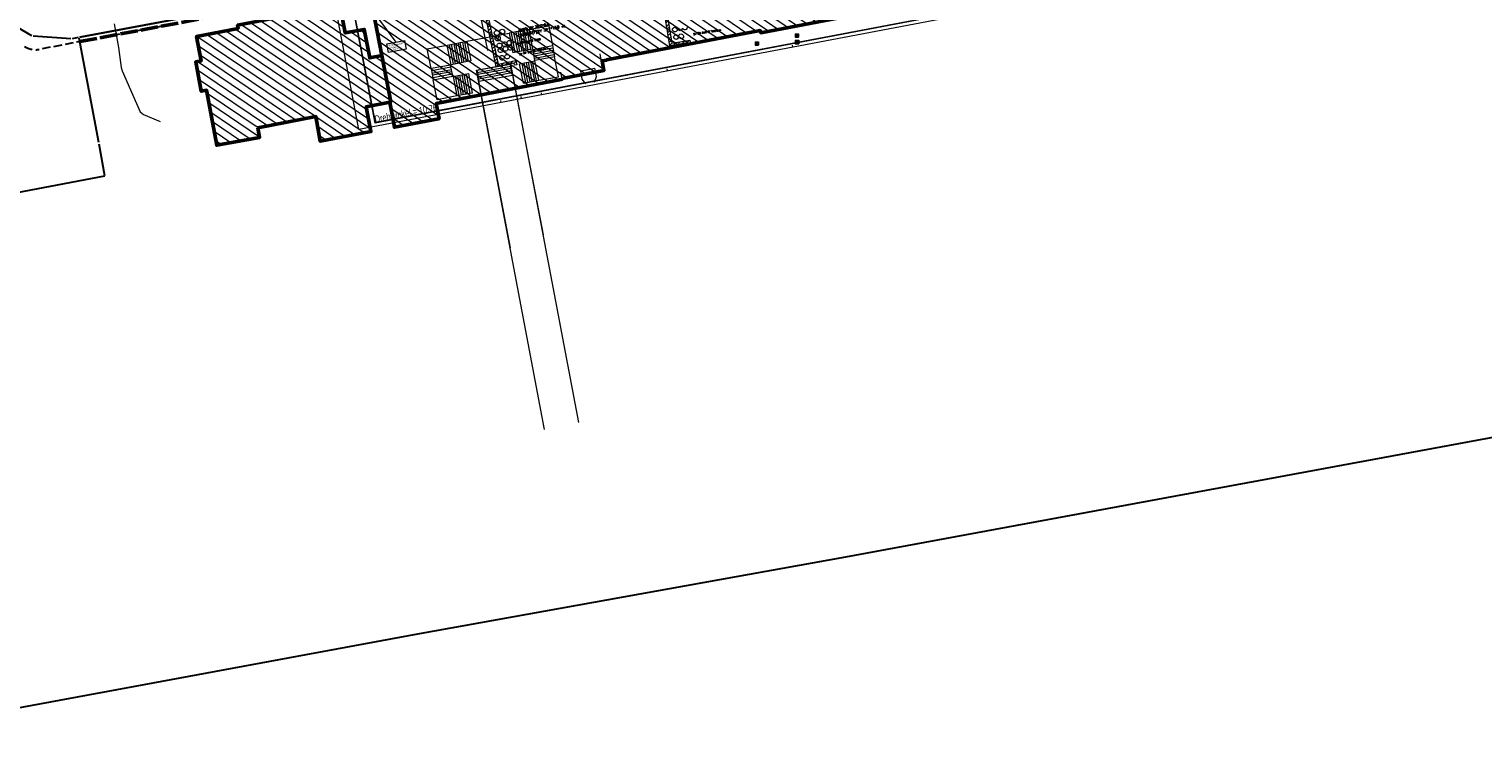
# Model space of a CAD drawing. Extents: x 3503739 to 3504470, y 5375172 to 5375561.
# Tile 3 of 142: x 3504093 to 3504304, y 5375263 to 5375365. Entities that reach past the tile are written whole.
import ezdxf

# ---------------------------------------------------------------- set-up
doc = ezdxf.new("R2010")
doc.units = 0
doc.header["$MEASUREMENT"] = 0
doc.linetypes.add('2', pattern=[3.4, 1.2, -0.5, 1.2, -0.5])
doc.linetypes.add('4', pattern=[6, 2.5, -0.5, 2.5, -0.5])
for name, color, linetype in [('4WB_BESTAND_1_BA', 7, 'Continuous'), ('68_BTUNTERFDIG', 7, 'Continuous'), ('_4WP_KANCADT_', 7, 'Continuous'), ('_4WP_NEUEGRENZE', 7, 'Continuous'), ('_4WP_STADT_FTT1', 7, 'Continuous'), ('_OST_2__CLIPPING', 7, 'Continuous'), ('AUSSCHNITT_OST_2', 7, 'Continuous'), ('K_FLURSTUECKE', 7, 'Continuous'), ('K_GEBAEUDE', 7, 'Continuous'), ('K_SCHRAFFUR', 7, 'Continuous'), ('PUNKTHOEHENATTDEF', 7, 'Continuous'), ('PUNKTNUMMERNATTDEF', 7, 'Continuous'), ('PUNKTSPEZIFIKATION', 7, 'Continuous'), ('ST_KABELQUERSCHN', 7, 'Continuous'), ('V_GEB_UDE', 7, 'Continuous'), ('V_SAB', 7, 'Continuous'), ('V_TREPPE', 7, 'Continuous')]:
    doc.layers.add(name, color=color, linetype=linetype)
doc.styles.add('121', font='TXT', dxfattribs={"width": 0.7, "height": 0.26})
doc.styles.add('122', font='TXT', dxfattribs={"width": 0.8, "height": 0.2})
doc.styles.add('503', font='ROMANS', dxfattribs={"width": 0.9, "height": 0.375})
doc.styles.add('504', font='ROMANS', dxfattribs={"width": 1.1, "height": 0.375})
doc.styles.add('505', font='ROMAND', dxfattribs={"height": 0.2625})
doc.styles.add('568', font='TXT', dxfattribs={"width": 0.8, "height": 1})

# ---------------------------------------------------------------- blocks, each defined once
blk = doc.blocks.new('_X50')
at = {"color": 252, "linetype": 'Continuous', "lineweight": 20}
for p, q in [((45.26, 23.2), (55.7, 16.1)), ((46.65, 23.47), (48.69, 22.08)), ((48.04, 23.73), (49.41, 22.8)), ((49.43, 23.99), (50.8, 23.06)), ((50.82, 24.26), (52.19, 23.33)), ((52.21, 24.52), (53.58, 23.59)), ((53.54, 24.83), (54.18, 24.39)), ((35.82, 21.16), (37.02, 20.35)), ((37.21, 21.42), (38.45, 20.58)), ((38.6, 21.69), (39.88, 20.82)), ((39.99, 21.95), (56.52, 10.7)), ((41.38, 22.22), (56.49, 11.93)), ((42.77, 22.48), (56.23, 13.32)), ((44.06, 22.81), (55.96, 14.71)), ((48.96, 21.89), (49.03, 21.85)), ((49.97, 21.21), (50.71, 20.7)), ((50.35, 22.16), (50.42, 22.11)), ((51.36, 21.47), (51.45, 21.41)), ((51.74, 22.42), (51.81, 22.38)), ((52.75, 21.74), (52.84, 21.68)), ((53.13, 22.69), (53.19, 22.64)), ((54.13, 22), (54.22, 21.94)), ((54.32, 23.08), (54.38, 23.05)), ((54.38, 21.83), (54.64, 21.66)), ((21.14, 19.06), (38.4, 7.31)), ((22.53, 19.32), (39.79, 7.57)), ((23.92, 19.58), (41.18, 7.84)), ((25.31, 19.85), (28.75, 17.51)), ((26.69, 20.11), (28.52, 18.87)), ((28.08, 20.38), (29.87, 19.16)), ((29.47, 20.64), (31.3, 19.4)), ((30.78, 20.96), (30.94, 20.85)), ((31.66, 20.36), (32.73, 19.63)), ((33.05, 20.63), (34.16, 19.87)), ((34.44, 20.89), (35.59, 20.11)), ((40.18, 20.61), (55.07, 10.48)), ((40.41, 19.25), (53.68, 10.21)), ((51, 20.5), (55.44, 17.49)), ((52.39, 20.77), (55.17, 18.88)), ((53.78, 21.04), (54.91, 20.27)), ((13.59, 16.93), (30.47, 5.45)), ((14.98, 17.2), (31.86, 5.71)), ((16.37, 17.46), (33.25, 5.98)), ((17.76, 17.73), (34.23, 6.52)), ((19.15, 17.99), (35.62, 6.78)), ((19.67, 18.85), (37.01, 7.04)), ((29.36, 17.09), (42.57, 8.1)), ((30.79, 17.33), (43.96, 8.37)), ((32.22, 17.57), (45.35, 8.63)), ((33.65, 17.8), (46.74, 8.89)), ((35.07, 18.04), (48.12, 9.16)), ((36.5, 18.28), (49.51, 9.42)), ((37.93, 18.51), (50.9, 9.69)), ((39.36, 18.75), (52.29, 9.95)), ((-12.01, 15), (-9.51, 13.3)), ((-10.62, 15.27), (-9.77, 14.69)), ((0.81, 14.75), (17.57, 3.34)), ((2.2, 15.01), (18.96, 3.61)), ((3.59, 15.27), (20.34, 3.87)), ((4.98, 15.54), (21.73, 4.14)), ((6.31, 15.84), (6.65, 15.61)), ((6.65, 15.61), (14.31, 10.39)), ((8.04, 15.87), (24.91, 4.4)), ((9.43, 16.14), (26.3, 4.66)), ((10.82, 16.4), (27.69, 4.92)), ((12.21, 16.67), (29.08, 5.19)), ((-24.52, 12.63), (-23.72, 12.09)), ((-19.41, 12.78), (-0.43, -0.13)), ((-18.02, 13.04), (0.9, 0.17)), ((-16.63, 13.31), (2.29, 0.44)), ((-15.24, 13.57), (3.68, 0.7)), ((-14.37, 14.19), (5.07, 0.96)), ((-13.39, 14.74), (6.45, 1.23)), ((-6.88, 12.72), (9.23, 1.76)), ((-5.49, 12.99), (10.62, 2.02)), ((-4.1, 13.25), (12.01, 2.29)), ((-3.35, 13.95), (13.4, 2.55)), ((-1.96, 14.22), (14.79, 2.81)), ((-0.58, 14.48), (16.18, 3.08)), ((-28.35, 11.61), (-21.37, 6.86)), ((-27.3, 12.1), (-20.21, 7.28)), ((-25.91, 12.37), (-18.82, 7.54)), ((-23.58, 11.99), (-17.42, 7.8)), ((-22.19, 12.26), (-16.03, 8.07)), ((-20.8, 12.52), (-0.4, -1.36)), ((-8.27, 12.46), (7.84, 1.49)), ((-29.09, 8.48), (-11.16, -3.72)), ((-28.1, 10.23), (-8.39, -3.19)), ((-27.84, 8.85), (-9.77, -3.45)), ((14.73, 10.11), (23.52, 4.13)), ((-33.72, 6.8), (-16.69, -4.79)), ((-33.26, 7.69), (-15.31, -4.52)), ((-31.87, 7.96), (-13.92, -4.26)), ((-30.48, 8.22), (-12.54, -3.99)), ((-21.31, 6.82), (-20.27, 6.11)), ((-20.17, 7.25), (-18.88, 6.37)), ((-18.84, 6.34), (-5.73, -2.58)), ((-18.78, 7.51), (-17.48, 6.63)), ((-17.44, 6.61), (-4.35, -2.31)), ((-17.38, 7.78), (-16.09, 6.9)), ((-16.05, 6.87), (-2.97, -2.04)), ((-15.99, 8.04), (-15.77, 7.89)), ((-15.71, 7.85), (-1.59, -1.77)), ((-33.45, 5.41), (-18.08, -5.06)), ((-20.23, 6.08), (-7, -2.92)), ((-33.19, 4.02), (-19.46, -5.33)), ((-32.92, 2.63), (-20.84, -5.59)), ((-32.66, 1.24), (-22.23, -5.86)), ((-32.39, -0.16), (-23.61, -6.13)), ((-32.12, -1.55), (-24.58, -6.68)), ((-31.86, -2.94), (-24.32, -8.07)), ((-31.59, -4.33), (-25.16, -8.71)), ((-31.32, -5.72), (-26.55, -8.97)), ((-31.22, -7), (-27.94, -9.23)), ((-30.97, -8.38), (-29.33, -9.5)), ((-30.72, -9.76), (-30.72, -9.76))]:
    blk.add_line(p, q, dxfattribs=at)
blk = doc.blocks.new('_X51')
at = {"color": 252, "linetype": 'Continuous', "lineweight": 9}
for p, q in [((12.26, 15.88), (10.6, 17)), ((11.99, 17.27), (11.99, 17.27)), ((15.78, 2.63), (-2.44, 14.95)), ((16.65, 3.25), (-1.05, 15.22)), ((18.04, 3.52), (0.34, 15.49)), ((19.2, 3.94), (1.73, 15.76)), ((18.94, 5.33), (3.12, 16.03)), ((18.67, 6.72), (4.5, 16.3)), ((18.41, 8.1), (6.44, 16.19)), ((16.05, 10.9), (7.83, 16.46)), ((12.53, 14.49), (9.22, 16.73)), ((8.35, 1.63), (-8.84, 13.25)), ((14.01, -0.99), (-7.45, 13.52)), ((15.4, -0.73), (-6.07, 13.79)), ((4.58, 7.8), (-4.68, 14.06)), ((16.05, 1.25), (-3.29, 14.32)), ((15.79, 12.29), (13.42, 13.89)), ((15.52, 13.67), (14.81, 14.16)), ((6.96, 1.36), (-8.63, 11.9)), ((4.19, 0.82), (-8.79, 9.59)), ((5.57, 1.09), (-8.37, 10.52)), ((18.14, 9.49), (16.96, 10.29)), ((2.8, 0.55), (-8.76, 8.36)), ((1.42, 0.28), (-8.5, 6.98)), ((16.31, -0.14), (4.63, 7.76)), ((-7.89, 5.36), (-8.24, 5.6)), ((0.03, 0.01), (-7.34, 4.99)), ((0.25, -1.35), (-7.09, 3.61)), ((-1.11, -1.63), (-6.83, 2.23)), ((-2.51, -1.89), (-6.57, 0.85)), ((12.62, -1.26), (8.42, 1.58)), ((11.22, -1.53), (8.67, 0.2)), ((-3.91, -2.15), (-6.31, -0.53)), ((-5.32, -2.41), (-6.05, -1.91)), ((9.83, -1.79), (8.91, -1.17))]:
    blk.add_line(p, q, dxfattribs=at)
blk = doc.blocks.new('_X53')
at = {"color": 7, "linetype": 'Continuous', "lineweight": 9}
for p, q in [((-2.88, -0.8), (-2.88, -0.8)), ((-2.24, -0.7), (-2.8, -1.26)), ((-2.44, -1.43), (-2.73, -1.71)), ((-2.37, -1.88), (-2.66, -2.17)), ((-1.61, -0.6), (-2.01, -1)), ((-0.98, -0.49), (-1.38, -0.89)), ((-0.34, -0.39), (-0.74, -0.79)), ((0.01, -0.04), (-0.28, -0.33)), ((0.08, -0.5), (-0.11, -0.69)), ((-2.29, -2.34), (-2.58, -2.63)), ((-2.22, -2.8), (-2.51, -3.08)), ((-2.15, -3.25), (-2.43, -3.54)), ((-2.07, -3.71), (-2.36, -3.99)), ((-2, -4.16), (-2.29, -4.45)), ((-1.92, -4.62), (-2.21, -4.91)), ((-1.85, -5.08), (-2.14, -5.36)), ((-1.78, -5.53), (-2.06, -5.82)), ((-1.7, -5.99), (-1.99, -6.27)), ((-1.63, -6.44), (-1.91, -6.73)), ((-1.55, -6.9), (-1.84, -7.19)), ((-1.48, -7.36), (-1.77, -7.64)), ((-1.4, -7.81), (-1.69, -8.1)), ((-1.33, -8.27), (-1.62, -8.55)), ((-1.26, -8.72), (-1.54, -9.01)), ((-1.18, -9.18), (-1.47, -9.47)), ((-1.11, -9.64), (-1.4, -9.92)), ((-1.03, -10.09), (-1.32, -10.38)), ((-0.96, -10.55), (-1.25, -10.83)), ((-0.89, -11), (-1.17, -11.29)), ((-0.81, -11.46), (-1.1, -11.75)), ((-0.22, -11.4), (-0.62, -11.8)), ((0.41, -11.3), (0.01, -11.7)), ((1.04, -11.2), (0.64, -11.6)), ((1.68, -11.09), (1.28, -11.49)), ((1.86, -11.44), (1.57, -11.73))]:
    blk.add_line(p, q, dxfattribs=at)
blk = doc.blocks.new('_X54')
at = {"color": 7, "linetype": 'Continuous', "lineweight": 9}
for p, q in [((-2.84, -0.93), (-2.84, -0.93)), ((-2.17, -0.79), (-2.75, -1.37)), ((-2.38, -1.53), (-2.66, -1.8)), ((-2.29, -1.96), (-2.57, -2.24)), ((-1.5, -0.65), (-1.93, -1.07)), ((-0.83, -0.51), (-1.26, -0.93)), ((0.04, -0.17), (-0.59, -0.8)), ((0.13, -0.61), (0.08, -0.66)), ((-2.2, -2.4), (-2.48, -2.68)), ((-2.11, -2.84), (-2.39, -3.12)), ((-2.02, -3.28), (-2.3, -3.56)), ((-1.92, -3.72), (-2.2, -4)), ((-1.83, -4.16), (-2.11, -4.44)), ((-1.74, -4.6), (-2.02, -4.88)), ((-1.65, -5.04), (-1.93, -5.32)), ((-1.56, -5.48), (-1.84, -5.76)), ((-1.47, -5.92), (-1.75, -6.2)), ((-1.38, -6.36), (-1.66, -6.64)), ((-1.29, -6.8), (-1.57, -7.07)), ((-1.2, -7.23), (-1.48, -7.51)), ((-1.11, -7.67), (-1.38, -7.95)), ((-1.01, -8.11), (-1.29, -8.39)), ((-0.92, -8.55), (-1.2, -8.83)), ((-0.83, -8.99), (-1.11, -9.27)), ((-0.74, -9.43), (-1.02, -9.71)), ((-0.65, -9.87), (-0.93, -10.15)), ((-0.56, -10.31), (-0.84, -10.59)), ((-0.47, -10.75), (-0.75, -11.03)), ((-0.38, -11.19), (-0.66, -11.47)), ((-0.15, -11.49), (-0.57, -11.91)), ((0.52, -11.35), (0.09, -11.78)), ((1.19, -11.21), (0.76, -11.64)), ((1.86, -11.07), (1.43, -11.5)), ((2.31, -11.15), (2.03, -11.43)), ((2.4, -11.59), (2.35, -11.65))]:
    blk.add_line(p, q, dxfattribs=at)
blk = doc.blocks.new('PUNKT')
blk.add_point((0, 0))
at = {"layer": 'PUNKTHOEHENATTDEF', "linetype": 'Continuous', "flags": 1}
blk.add_attdef('PUNKTHOEHE', (1, -0.5), '', height=0.8, dxfattribs=at)
at = {"layer": 'PUNKTNUMMERNATTDEF', "linetype": 'Continuous', "flags": 1}
blk.add_attdef('PUNKTNUMMER', (1, 0.5), '', height=0.8, dxfattribs=at)
at = {"layer": 'PUNKTSPEZIFIKATION', "linetype": 'Continuous', "flags": 1}
blk.add_attdef('PUNKTSPEZIFIKATION', (1, -1.5), '', height=0.8, dxfattribs=at)
blk = doc.blocks.new('932M')
at = {"color": 7, "linetype": 'Continuous', "lineweight": 13}
for p, q in [((-0.25, 0.25), (-0.25, 0)), ((-0.25, 0.25), (0.25, 0.25)), ((-0.25, 0.094275), (0.25, 0.094275)), ((-0.25, 0), (-0.25, -0.25)), ((-0.011108, 0.25), (0.005569, 0.25)), ((0.25, 0.25), (0.25, 0)), ((0.25, 0), (0.25, -0.25)), ((-0.25, -0.098624), (0.25, -0.098624)), ((-0.25, -0.25), (0.25, -0.25)), ((-0.011108, -0.25), (0.005569, -0.25))]:
    blk.add_line(p, q, dxfattribs=at)

msp = doc.modelspace()

# ---------------------------------------------------------------- linework, layer by layer
at = {"layer": '4WB_BESTAND_1_BA', "color": 35, "linetype": 'Continuous', "lineweight": 9}
msp.add_lwpolyline([(3504105.59, 5375365.55), (3504106.23, 5375362.12), (3504106.59, 5375359.19), (3504106.76, 5375358.75), (3504108.28, 5375355.22), (3504109.37, 5375352.8), (3504109.83, 5375352.41), (3504112.26, 5375351.4)], dxfattribs=at)
at = {"layer": '68_BTUNTERFDIG', "color": 7, "linetype": 'Continuous', "lineweight": 9}
msp.add_polyline3d([(3504167.94, 5375306.79, 321.8), (3504158.09, 5375358.82, 322.29), (3504162.98, 5375359.74, 322.27), (3504172.83, 5375307.79, 321.8)], dxfattribs=at)
at = {"layer": '_4WP_KANCADT_', "color": 7, "linetype": 'Continuous', "lineweight": 20}
msp.add_line((3504142.21, 5375368.53), (3504146.37, 5375362.87), dxfattribs=at)
at = {"layer": '_4WP_KANCADT_', "color": 7, "linetype": 'Continuous', "lineweight": 13}
msp.add_lwpolyline([(3504145.1, 5375362.63), (3504147.63, 5375363.11), (3504147.87, 5375361.86), (3504145.33, 5375361.38), (3504145.1, 5375362.63)], dxfattribs=at)
at = {"layer": '_4WP_KANCADT_', "color": 7, "linetype": 'Continuous', "lineweight": 20}
msp.add_lwpolyline([(3504145.1, 5375362.63), (3504147.63, 5375363.11), (3504147.87, 5375361.86), (3504145.33, 5375361.38), (3504145.1, 5375362.63)], dxfattribs=at)
at = {"layer": '_4WP_NEUEGRENZE', "color": 7, "linetype": '4', "lineweight": 50}
msp.add_lwpolyline([(3504100.61, 5375362.97), (3504146.06, 5375371.54), (3504145.47, 5375374.71), (3504168.88, 5375379.14), (3504169.47, 5375376.03), (3504232.87, 5375388.7), (3504233.36, 5375386.05), (3504241.5, 5375387.58), (3504267.49, 5375392.47), (3504286.8, 5375396.1), (3504304.76, 5375399.47), (3504315.02, 5375401.41)], dxfattribs=at)
at = {"layer": '_4WP_STADT_FTT1', "color": 1, "linetype": '2', "lineweight": 30}
msp.add_lwpolyline([(3504114.7, 5375365.6), (3504094.74, 5375361.84, -0.197461), (3504092.62, 5375362.27)], format="xyb", dxfattribs=at)
at = {"layer": '_OST_2__CLIPPING', "color": 7, "linetype": 'Continuous', "lineweight": 9}
for p, q in [((3504143.43, 5375351.23), (3504127.95, 5375432.67)), ((3504258.77, 5375373.15), (3504143.43, 5375351.23))]:
    msp.add_line(p, q, dxfattribs=at)
at = {"layer": 'AUSSCHNITT_OST_2', "color": 7, "linetype": 'Continuous', "lineweight": 9}
for p, q in [((3504141.03, 5375350.21), (3504125.34, 5375432.73)), ((3504143.39, 5375351.17), (3504127.89, 5375432.71)), ((3504276.6, 5375375.98), (3504141.03, 5375350.21)), ((3504276.02, 5375376.38), (3504143.39, 5375351.17)), ((3504203.9, 5375362.16), (3504203.85, 5375362.46)), ((3504185.73, 5375358.71), (3504185.67, 5375359)), ((3504161.66, 5375354.13), (3504161.6, 5375354.43)), ((3504164.61, 5375354.69), (3504164.55, 5375354.99)), ((3504167.55, 5375355.25), (3504167.5, 5375355.55))]:
    msp.add_line(p, q, dxfattribs=at)
at = {"layer": 'K_FLURSTUECKE', "color": 252, "linetype": 'Continuous', "lineweight": 30}
for p, q in [((3504100.6, 5375363.6), (3504142.21, 5375371.41)), ((3504142.21, 5375371.41), (3504100.6, 5375363.6)), ((3504100.6, 5375363.6), (3504142.21, 5375371.41)), ((3504142.21, 5375371.41), (3504100.6, 5375363.6)), ((3504093.66, 5375363.8), (3504088.95, 5375366.57)), ((3504093.66, 5375363.8), (3504088.95, 5375366.57)), ((3504099.31, 5375363.38), (3504093.85, 5375363.74)), ((3504099.31, 5375363.38), (3504093.85, 5375363.74)), ((3504100.4, 5375363.56), (3504099.51, 5375363.39)), ((3504100.4, 5375363.56), (3504099.51, 5375363.39)), ((3504103.36, 5375348.33), (3504100.52, 5375363.48)), ((3504103.36, 5375348.33), (3504100.52, 5375363.48)), ((3504104.24, 5375343.53), (3504103.4, 5375348.13)), ((3504104.24, 5375343.53), (3504103.4, 5375348.13)), ((3504055.88, 5375334.38), (3504104.22, 5375343.51)), ((3504055.88, 5375334.38), (3504104.22, 5375343.51)), ((3504328.27, 5375309.87), (3504272.63, 5375299.59)), ((3504328.27, 5375309.87), (3504272.63, 5375299.59)), ((3504272.63, 5375299.59), (3504211.52, 5375288.29)), ((3504272.63, 5375299.59), (3504211.52, 5375288.29)), ((3504211.52, 5375288.29), (3504149.51, 5375277.15)), ((3504211.52, 5375288.29), (3504149.51, 5375277.15)), ((3504149.51, 5375277.15), (3504071.33, 5375262.68)), ((3504149.51, 5375277.15), (3504071.33, 5375262.68))]:
    msp.add_line(p, q, dxfattribs=at)
at = {"layer": 'K_GEBAEUDE', "color": 252, "linetype": 'Continuous', "lineweight": 50}
for points in [[(3504126.4, 5375350.47), (3504126.66, 5375349.09), (3504120.46, 5375347.94), (3504118.97, 5375355.92), (3504118.21, 5375355.78), (3504117.42, 5375360.03), (3504118.18, 5375360.17), (3504117.52, 5375363.71), (3504123.55, 5375364.88), (3504123.47, 5375365.33), (3504132.27, 5375367.03), (3504132.36, 5375366.57), (3504138.39, 5375367.74), (3504139.07, 5375364.22), (3504141.81, 5375364.74), (3504142.6, 5375360.61), (3504144.35, 5375360.95), (3504145.64, 5375354.22), (3504145.51, 5375354.2), (3504142.1, 5375353.54), (3504142.79, 5375349.93), (3504135.45, 5375348.53), (3504134.81, 5375352.11), (3504126.4, 5375350.47)], [(3504126.4, 5375350.47), (3504126.66, 5375349.09), (3504120.46, 5375347.94), (3504118.97, 5375355.92), (3504118.21, 5375355.78), (3504117.42, 5375360.03), (3504118.18, 5375360.17), (3504117.52, 5375363.71), (3504123.55, 5375364.88), (3504123.47, 5375365.33), (3504132.27, 5375367.03), (3504132.36, 5375366.57), (3504138.39, 5375367.74), (3504139.07, 5375364.22), (3504141.81, 5375364.74), (3504142.6, 5375360.61), (3504144.35, 5375360.95), (3504145.64, 5375354.22), (3504145.51, 5375354.2), (3504142.1, 5375353.54), (3504142.79, 5375349.93), (3504135.45, 5375348.53), (3504134.81, 5375352.11), (3504126.4, 5375350.47)], [(3504176.89, 5375360.33), (3504176.9, 5375360.28), (3504176.26, 5375360.16), (3504176.52, 5375358.8), (3504170.47, 5375357.62), (3504170.44, 5375357.52), (3504170.34, 5375357.5), (3504152.24, 5375354), (3504152.66, 5375351.8), (3504152.56, 5375351.78), (3504146.17, 5375350.57), (3504145.51, 5375354.2), (3504145.64, 5375354.22), (3504144.35, 5375360.95), (3504143.02, 5375367.91)], [(3504176.89, 5375360.33), (3504176.9, 5375360.28), (3504176.26, 5375360.16), (3504176.52, 5375358.8), (3504170.47, 5375357.62), (3504170.44, 5375357.52), (3504170.34, 5375357.5), (3504152.24, 5375354), (3504152.66, 5375351.8), (3504152.56, 5375351.78), (3504146.17, 5375350.57), (3504145.51, 5375354.2), (3504145.64, 5375354.22), (3504144.35, 5375360.95), (3504143.02, 5375367.91)], [(3504210.63, 5375366.4), (3504199.23, 5375364.24), (3504199.17, 5375364.57), (3504176.89, 5375360.33)], [(3504210.63, 5375366.4), (3504199.23, 5375364.24), (3504199.17, 5375364.57), (3504176.89, 5375360.33)]]:
    msp.add_lwpolyline(points, dxfattribs=at)
at = {"layer": 'ST_KABELQUERSCHN', "color": 1, "linetype": 'Continuous', "lineweight": 9}
msp.add_line((3504161.2, 5375363.12), (3504161.15, 5375363.38), dxfattribs=at)
at = {"layer": 'ST_KABELQUERSCHN', "color": 7, "linetype": 'Continuous', "lineweight": 9}
for points in [[(3504156.38, 5375377.6), (3504156.84, 5375375.36), (3504157.7, 5375371.22), (3504159.68, 5375361.68)], [(3504187.17, 5375374.22), (3504187.27, 5375373.57), (3504184.67, 5375373.15), (3504186.36, 5375362.72), (3504188.97, 5375363.15), (3504189.07, 5375362.49), (3504188.75, 5375362.44), (3504188.69, 5375362.77), (3504186.09, 5375362.34), (3504184.29, 5375373.42), (3504186.89, 5375373.84), (3504186.84, 5375374.17), (3504187.17, 5375374.22)], [(3504187.17, 5375374.22), (3504187.27, 5375373.57), (3504184.67, 5375373.15), (3504186.36, 5375362.72), (3504188.97, 5375363.15), (3504189.07, 5375362.49)], [(3504161.5, 5375371.24), (3504161.63, 5375370.59), (3504159.04, 5375370.06), (3504161.19, 5375359.72), (3504163.77, 5375360.25), (3504163.91, 5375359.61), (3504163.58, 5375359.54), (3504163.52, 5375359.86), (3504160.93, 5375359.33), (3504158.65, 5375370.31), (3504161.24, 5375370.85), (3504161.17, 5375371.17), (3504161.5, 5375371.24)], [(3504161.5, 5375371.24), (3504161.63, 5375370.59), (3504159.04, 5375370.06), (3504161.19, 5375359.72), (3504163.77, 5375360.25), (3504163.91, 5375359.61)]]:
    msp.add_lwpolyline(points, dxfattribs=at)
at = {"layer": 'ST_KABELQUERSCHN', "color": 251, "linetype": 'Continuous', "lineweight": 9}
for points in [[(3504186.46, 5375364.65, -1.001608), (3504187.13, 5375364.76)], [(3504187.13, 5375364.76, -1.001608), (3504186.46, 5375364.65)], [(3504187.86, 5375364.93, -0.997088), (3504187.2, 5375364.82)], [(3504188.57, 5375365.04, -1.001632), (3504187.91, 5375364.93)], [(3504161.06, 5375362.34, -0.999119), (3504161.73, 5375362.48)], [(3504161.73, 5375362.48, -0.999119), (3504161.06, 5375362.34)], [(3504161.21, 5375361.65, -0.99958), (3504161.87, 5375361.79)], [(3504161.79, 5375362.54, -0.999119), (3504162.45, 5375362.67)], [(3504162.45, 5375362.67, -0.999119), (3504161.79, 5375362.54)], [(3504161.93, 5375361.85, -0.99958), (3504162.59, 5375361.98)], [(3504162.5, 5375362.73, -0.99958), (3504163.16, 5375362.87)], [(3504163.16, 5375362.87, -0.99958), (3504162.5, 5375362.73)], [(3504162.64, 5375361.99, -0.99958), (3504163.3, 5375362.13)], [(3504163.3, 5375362.13, -0.99958), (3504162.64, 5375361.99)], [(3504186.64, 5375363.56, -0.998194), (3504187.31, 5375363.67)], [(3504187.31, 5375363.67, -1.001632), (3504186.64, 5375363.56)], [(3504187.38, 5375363.68, -0.998194), (3504188.05, 5375363.79)], [(3504188.05, 5375363.79, -1.001632), (3504187.38, 5375363.68)], [(3504161.87, 5375361.79, -0.99958), (3504161.21, 5375361.65)], [(3504161.43, 5375360.56, -0.999119), (3504162.09, 5375360.7)], [(3504162.09, 5375360.7, -0.999119), (3504161.43, 5375360.56)], [(3504162.59, 5375361.98, -0.99958), (3504161.93, 5375361.85)], [(3504162.17, 5375360.72, -0.999119), (3504162.83, 5375360.85)], [(3504162.83, 5375360.85, -0.999119), (3504162.17, 5375360.72)]]:
    msp.add_lwpolyline(points, format="xyb", dxfattribs=at)
at = {"layer": 'ST_KABELQUERSCHN', "color": 35, "linetype": 'Continuous', "lineweight": 9}
msp.add_lwpolyline([(3504160.93, 5375363.54, 0.998053), (3504161.28, 5375363.61, 1.003869), (3504160.93, 5375363.54)], format="xyb", dxfattribs=at)
at = {"layer": 'ST_KABELQUERSCHN', "color": 7, "linetype": 'Continuous', "lineweight": 9}
for centre, radius in [((3504161.02, 5375364.22), 0.375), ((3504161.78, 5375364.39), 0.37), ((3504161.14, 5375363.43), 0.375)]:
    msp.add_circle(centre, radius, dxfattribs=at)
at = {"layer": 'V_GEB_UDE', "color": 250, "linetype": 'Continuous', "lineweight": 9}
for p, q in [((3504156.68, 5375363.01, 319.02), (3504162.82, 5375364.17, 319.01)), ((3504165.65, 5375364.71, 320.41), (3504168.56, 5375365.27, 320.43)), ((3504168.56, 5375365.27, 320.43), (3504169.06, 5375362.38, 320.43)), ((3504195.02, 5375363.88, 322.36), (3504199.16, 5375364.63, 322.35)), ((3504199.16, 5375364.63, 322.35), (3504199.23, 5375364.26, 322.36)), ((3504199.23, 5375364.26, 322.36), (3504201.36, 5375364.7, 322.34)), ((3504201.36, 5375364.7, 322.34), (3504202.42, 5375364.88, 322.34)), ((3504150.93, 5375361.9, 320.41), (3504153.81, 5375362.46, 320.4)), ((3504187.2, 5375362.38, 322.36), (3504176.14, 5375360.28, 322.37)), ((3504187.2, 5375362.38, 322.36), (3504188.86, 5375362.71, 322.36)), ((3504188.86, 5375362.71, 322.36), (3504193.37, 5375363.54, 322.37)), ((3504193.37, 5375363.54, 322.37), (3504195.02, 5375363.88, 322.36)), ((3504151.51, 5375359.05, 320.4), (3504150.93, 5375361.9, 320.41)), ((3504169.96, 5375357.87, 321.25), (3504169.39, 5375360.78, 321.26)), ((3504176.14, 5375360.28, 322.37), (3504175.97, 5375361.19)), ((3504163.26, 5375358.12, 319), (3504167.71, 5375334.97, 318.17)), ((3504167.08, 5375357.38, 321.23), (3504169.96, 5375357.87, 321.25)), ((3504170.46, 5375357.53, 322.32), (3504170.27, 5375358.52)), ((3504173.16, 5375358.75), (3504175.2, 5375359.11, 322.34)), ((3504173.39, 5375357.52, 322.34), (3504173.17, 5375358.73, 322.34)), ((3504175.14, 5375357.08, 322.34), (3504175.43, 5375357.9, 322.34)), ((3504175.43, 5375357.9, 322.34), (3504175.2, 5375359.11, 322.34)), ((3504152.35, 5375354.51, 321.23), (3504151.8, 5375357.43, 321.24)), ((3504162.98, 5375333.07, 318.16), (3504158.43, 5375357.22, 318.15)), ((3504166.23, 5375356.74, 322.38), (3504170.46, 5375357.53, 322.32)), ((3504173.9, 5375356.87, 322.33), (3504173.39, 5375357.52, 322.34)), ((3504155.22, 5375355.09, 321.22), (3504152.35, 5375354.51, 321.23))]:
    msp.add_line(p, q, dxfattribs=at)
at = {"layer": 'V_TREPPE', "color": 250, "linetype": 'Continuous', "lineweight": 9}
for p, q in [((3504165.65, 5375364.71, 320.41), (3504162.82, 5375364.17, 319.01)), ((3504162.82, 5375364.17, 319.01), (3504163.35, 5375361.34, 319.02)), ((3504163.67, 5375361.4, 319.18), (3504163.14, 5375364.23, 319.17)), ((3504163.45, 5375364.29, 319.32), (3504163.99, 5375361.46, 319.33)), ((3504163.77, 5375364.35, 319.48), (3504164.3, 5375361.52, 319.49)), ((3504164.08, 5375364.41, 319.63), (3504164.62, 5375361.58, 319.64)), ((3504164.93, 5375361.64, 319.8), (3504164.39, 5375364.47, 319.79)), ((3504164.71, 5375364.53, 319.95), (3504165.25, 5375361.69, 319.95)), ((3504165.56, 5375361.75, 320.11), (3504165.02, 5375364.59, 320.1)), ((3504165.34, 5375364.65, 320.26), (3504165.88, 5375361.81, 320.26)), ((3504165.65, 5375364.71, 320.41), (3504166.19, 5375361.87, 320.42)), ((3504153.81, 5375362.46, 320.4), (3504156.68, 5375363.01, 319.02)), ((3504154.38, 5375359.62, 320.4), (3504153.81, 5375362.46, 320.4)), ((3504154.13, 5375362.52, 320.24), (3504154.69, 5375359.68, 320.24)), ((3504155.01, 5375359.75, 320.09), (3504154.45, 5375362.58, 320.09)), ((3504154.77, 5375362.64, 319.94), (3504155.33, 5375359.81, 319.94)), ((3504155.64, 5375359.87, 319.79), (3504155.09, 5375362.71, 319.78)), ((3504155.4, 5375362.77, 319.63), (3504155.96, 5375359.93, 319.64)), ((3504156.28, 5375359.99, 319.48), (3504155.72, 5375362.83, 319.48)), ((3504156.04, 5375362.89, 319.32), (3504156.59, 5375360.05, 319.33)), ((3504156.91, 5375360.11, 319.18), (3504156.36, 5375362.95, 319.17)), ((3504156.68, 5375363.01, 319.02), (3504157.23, 5375360.17, 319.03)), ((3504166.28, 5375361.84, 320.41), (3504169.06, 5375362.38, 320.43)), ((3504166.33, 5375361.52, 320.59), (3504169.13, 5375362.06, 320.59)), ((3504169.06, 5375362.38, 320.43), (3504169.39, 5375360.78, 321.26)), ((3504157.23, 5375360.17, 319.03), (3504154.38, 5375359.62, 320.4)), ((3504166.19, 5375361.87, 320.42), (3504163.35, 5375361.34, 319.02)), ((3504164.32, 5375359.75, 322.38), (3504166.52, 5375360.16, 321.26)), ((3504165.26, 5375359.93), (3504165.81, 5375357.13)), ((3504166.13, 5375357.19), (3504165.58, 5375359.98)), ((3504165.89, 5375360.04), (3504166.45, 5375357.26)), ((3504166.77, 5375357.32), (3504166.2, 5375360.1)), ((3504166.54, 5375360.24, 321.27), (3504166.28, 5375361.84, 320.41)), ((3504166.38, 5375361.2, 320.76), (3504169.19, 5375361.74, 320.76)), ((3504166.44, 5375360.88, 320.93), (3504169.26, 5375361.42, 320.93)), ((3504166.49, 5375360.56, 321.1), (3504169.32, 5375361.1, 321.09)), ((3504167.08, 5375357.38, 321.23), (3504166.52, 5375360.16, 321.26)), ((3504169.39, 5375360.78, 321.26), (3504166.54, 5375360.24, 321.27)), ((3504154.3, 5375359.56, 320.39), (3504151.51, 5375359.05, 320.4)), ((3504151.51, 5375359.05, 320.4), (3504151.8, 5375357.43, 321.24)), ((3504154.36, 5375359.24), (3504151.57, 5375358.72)), ((3504151.62, 5375358.4), (3504154.43, 5375358.92)), ((3504154.5, 5375358.6), (3504151.68, 5375358.08)), ((3504151.74, 5375357.75), (3504154.57, 5375358.28)), ((3504151.8, 5375357.43, 321.24), (3504154.64, 5375357.97, 321.23)), ((3504154.64, 5375357.97, 321.23), (3504154.3, 5375359.56, 320.39)), ((3504154.69, 5375357.93, 321.24), (3504156.89, 5375358.34, 322.37)), ((3504154.69, 5375357.93, 321.24), (3504155.22, 5375355.09, 321.22)), ((3504155.54, 5375355.15), (3504155.01, 5375357.99)), ((3504155.32, 5375358.05), (3504155.85, 5375355.21)), ((3504156.17, 5375355.27), (3504155.64, 5375358.11)), ((3504155.95, 5375358.16), (3504156.49, 5375355.33)), ((3504156.8, 5375355.38), (3504156.27, 5375358.22)), ((3504156.58, 5375358.28), (3504157.12, 5375355.44)), ((3504156.89, 5375358.34, 322.37), (3504157.43, 5375355.5, 322.37)), ((3504158.13, 5375358.82, 319), (3504162.96, 5375359.71, 319)), ((3504158.13, 5375358.82, 319), (3504158.43, 5375357.22, 318.15)), ((3504158.19, 5375358.5), (3504163.02, 5375359.4)), ((3504163.08, 5375359.08), (3504158.25, 5375358.18)), ((3504158.31, 5375357.86), (3504163.14, 5375358.76)), ((3504163.2, 5375358.44), (3504158.37, 5375357.54)), ((3504158.43, 5375357.22, 318.15), (3504163.26, 5375358.12, 319)), ((3504163.26, 5375358.12, 319), (3504162.96, 5375359.71, 319)), ((3504164.86, 5375356.95, 322.37), (3504164.32, 5375359.75, 322.38)), ((3504164.64, 5375359.81), (3504165.17, 5375357.01)), ((3504165.49, 5375357.07), (3504164.95, 5375359.87)), ((3504164.86, 5375356.95, 322.37), (3504167.08, 5375357.38, 321.23)), ((3504157.43, 5375355.5, 322.37), (3504155.22, 5375355.09, 321.22))]:
    msp.add_line(p, q, dxfattribs=at)

# ---------------------------------------------------------------- block references
at = {"layer": 'K_GEBAEUDE'}
msp.add_blockref('_X50', (3504176.89, 5375360.33), dxfattribs=at)
at = {"layer": 'K_GEBAEUDE', "color": 252}
for p in [(3504141.81, 5375364.74), (3504141.81, 5375364.74), (3504199.17, 5375364.57), (3504199.17, 5375364.57), (3504199.23, 5375364.24), (3504199.23, 5375364.24), (3504142.6, 5375360.61), (3504142.6, 5375360.61), (3504144.35, 5375360.95), (3504144.35, 5375360.95), (3504176.26, 5375360.16), (3504176.26, 5375360.16), (3504176.89, 5375360.33), (3504176.89, 5375360.33), (3504176.9, 5375360.28), (3504176.9, 5375360.28), (3504176.52, 5375358.8), (3504170.34, 5375357.5), (3504170.34, 5375357.5), (3504170.44, 5375357.52), (3504170.47, 5375357.62), (3504170.47, 5375357.62), (3504145.51, 5375354.2), (3504145.51, 5375354.2), (3504145.64, 5375354.22), (3504145.64, 5375354.22), (3504152.24, 5375354), (3504152.24, 5375354)]:
    msp.add_blockref('PUNKT', p, dxfattribs=at)
at = {"layer": 'K_SCHRAFFUR'}
msp.add_blockref('_X51', (3504126.4, 5375350.47), dxfattribs=at)
at = {"layer": 'ST_KABELQUERSCHN'}
for name, p in [('_X53', (3504187.17, 5375374.22)), ('_X54', (3504161.5, 5375371.24))]:
    msp.add_blockref(name, p, dxfattribs=at)
at = {"layer": 'V_SAB', "color": 7}
for name, p in [('932M', (3504198.66, 5375362.68)), ('PUNKT', (3504198.66, 5375362.68, 322.26)), ('932M', (3504204.45, 5375363.84)), ('932M', (3504204.48, 5375362.9)), ('PUNKT', (3504204.45, 5375363.84, 322.3)), ('PUNKT', (3504204.48, 5375362.9, 322.27))]:
    msp.add_blockref(name, p, dxfattribs=at)

# ---------------------------------------------------------------- texts
at = {"layer": '_4WP_KANCADT_', "color": 7, "linetype": 'Continuous'}
for s, height, style, width, p in [('P19021141030', 0.26, '121', 0.7, (3504145.38, 5375362.23)), ('DN 1000', 0.2, '122', 0.8, (3504145.44, 5375361.9)), ('D = 322.24', 0.2, '122', 0.8, (3504145.49, 5375361.63))]:
    msp.add_text(s, height=height, rotation=10.737, dxfattribs=dict(at, style=style, width=width)).set_placement(p)
at = {"layer": '_OST_2__CLIPPING', "color": 7, "linetype": 'Continuous', "style": '568', "width": 0.8}
msp.add_text('Drehwinkel = 10.76', height=1, rotation=10.764, dxfattribs=at).set_placement((3504143.43, 5375351.23))
at = {"layer": 'ST_KABELQUERSCHN', "color": 35, "linetype": 'Continuous', "style": '503', "width": 0.9}
msp.add_text('A2YF(L)2Y 20*2*0.8', height=0.375, rotation=11.709, dxfattribs=at).set_placement((3504164.14, 5375364.38))
at = {"layer": 'ST_KABELQUERSCHN', "color": 1, "linetype": 'Continuous', "style": '504', "width": 1.1}
msp.add_text('NA2XS(F)2Y 3*1*150 vs', height=0.375, rotation=11.709, dxfattribs=at).set_placement((3504164.37, 5375363.71))
at = {"layer": 'ST_KABELQUERSCHN', "color": 7, "linetype": 'Continuous', "style": '505'}
for s, rotation, p in [('2x SR DN110 Telekom', 9.2382, (3504189.51, 5375363.9)), ('6x SR DN110 Stadt', 11.709, (3504163.94, 5375362.52)), ('2x SR DN110 Telekom', 11.709, (3504164.28, 5375361.03))]:
    msp.add_text(s, height=0.2625, rotation=rotation, dxfattribs=at).set_placement(p)

doc.saveas('drawing.dxf')
